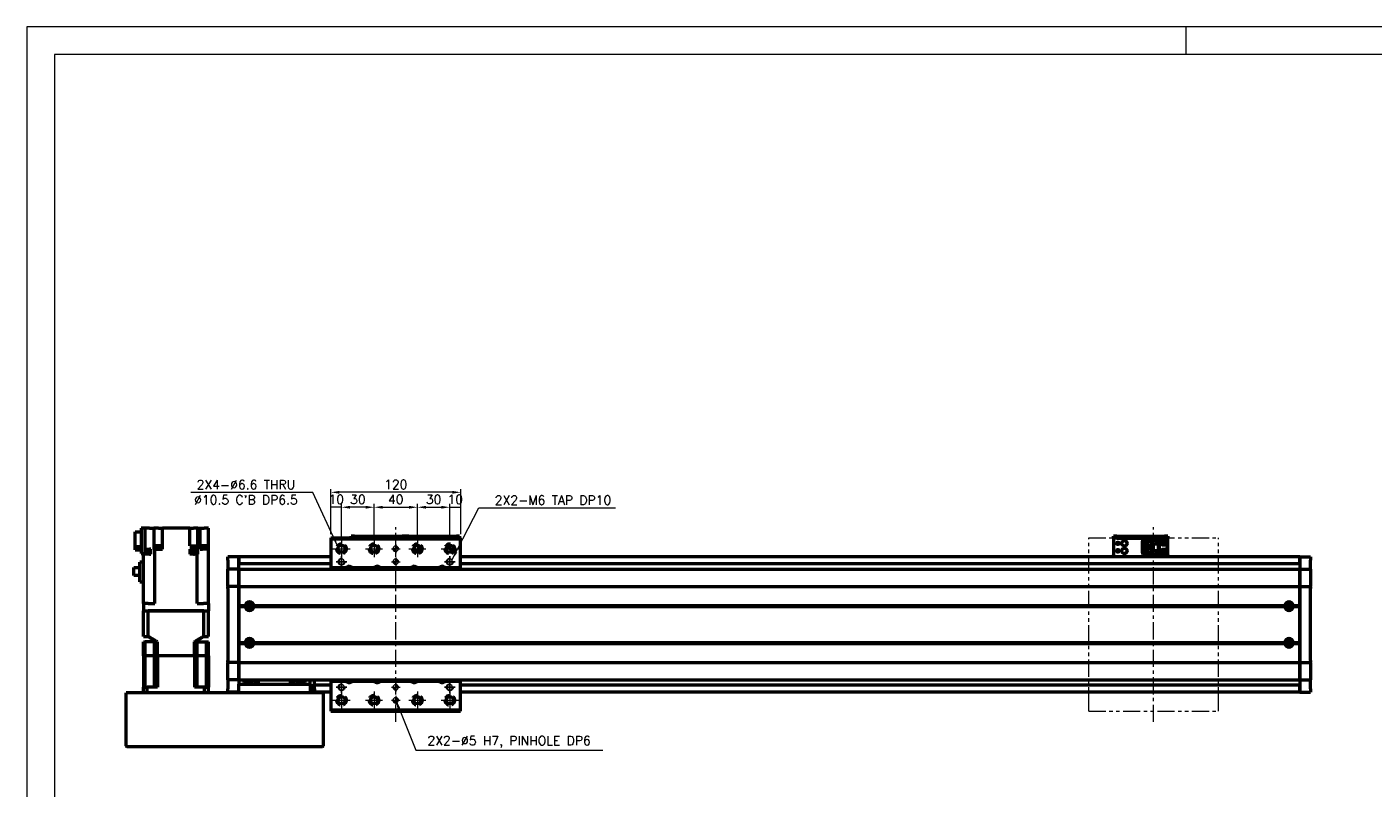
# Model space of a CAD drawing. Header units: millimetres. Extents: x 46891 to 50687, y 6223 to 10043.
# Tile 3 of 4: x 48547 to 49790, y 9339 to 10043. Entities that reach past the tile are written whole.
import ezdxf

# ---------------------------------------------------------------- set-up
doc = ezdxf.new("R2010")
doc.units = ezdxf.units.MM
doc.header["$LTSCALE"] = 0.5
for name, pattern in [('CENTER', [50.8, 31.75, -6.35, 6.35, -6.35]), ('HIDDENX2', [19.05, 12.7, -6.35]), ('PHANTOM', [63.5, 31.75, -6.35, 6.35, -6.35, 6.35, -6.35])]:
    doc.linetypes.add(name, pattern=pattern)
doc.layers.get('0').update_dxf_attribs({"lineweight": 20})
doc.layers.add('1', color=1, linetype='CENTER', lineweight=13)
doc.layers.add('외형선(ISO)', color=7, linetype='Continuous', lineweight=50)
doc.layers.add('2', color=2, linetype='HIDDENX2')
doc.layers.add('DIM', color=4, linetype='Continuous')
doc.styles.add('DSR TEXT', font='romans.shx', dxfattribs={"bigfont": 'whgtxt.shx'})
doc.styles.get("Standard").update_dxf_attribs({"font": 'romans.shx', "bigfont": 'whgtxt.shx'})
doc.dimstyles.new('DSR', dxfattribs={"dimscale": 2, "dimtxt": 3, "dimasz": 3, "dimexe": 0.5, "dimexo": 0.5, "dimgap": 0.5, "dimtad": 1, "dimdsep": 46, "dimtxsty": 'Standard', "dimcen": 2.5, "dimclrd": 4, "dimclre": 4, "dimclrt": 2, "dimadec": 0, "dimazin": 2, "dimtfac": 1, "dimtmove": 0, "dimatfit": 3, "dimfxl": 0, "dimlwd": -1, "dimlwe": -1, "dimarcsym": 0})

# ---------------------------------------------------------------- blocks, each defined once
blk = doc.blocks.new('A$C1C1952E1')
at = {"color": 1}
blk.add_lwpolyline([(0, 0), (420, 0), (420, 297), (0, 297)], close=True, dxfattribs=at)
at = {"color": 3}
blk.add_lwpolyline([(5, 5), (415, 5), (415, 292), (5, 292)], close=True, dxfattribs=at)
blk = doc.blocks.new('tap6')
blk.add_circle((0, 0), 2.5)
at = {"layer": 'DIM', "color": 1}
for p, q in [((-5, 0), (5, 0)), ((0, -5), (0, 5))]:
    blk.add_line(p, q, dxfattribs=at)
blk.add_arc((0, 0), 3, 263.303, 187.8802, dxfattribs=at)
blk = doc.blocks.new('A$C33E56CC6')
h = blk.add_hatch()
h.set_pattern_fill('ANSI31', color=256, style=0)
h.set_pattern_definition([(45, (-7065.45672, -6508.5399), (-0.0883883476, 0.0883883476), [])])
h.paths.add_polyline_path([(4, 6.5, 0.414214), (1.5, 4), (4, 4)])
h.paths.add_polyline_path([(6.5, 4), (4, 4), (4, 1.5, 0.414214)])
blk.add_circle((4, 4), 2.5)
at = {"layer": '1'}
for p, q in [((0, 4), (8, 4)), ((4, 0), (4, 8))]:
    blk.add_line(p, q, dxfattribs=at)
blk = doc.blocks.new('*D70')
at = {"color": 1, "linetype": 'ByBlock'}
for p, q in [((48827.3, 9574), (48827.3, 9601.8)), ((48837.3, 9598.8), (48827.3, 9598.8)), ((48837.3, 9572), (48837.3, 9601.8))]:
    blk.add_line(p, q, dxfattribs=at)
at = {"layer": 'Defpoints', "color": 0}
for p in [(48827.3, 9598.8), (48827.3, 9570.4), (48837.3, 9568.4)]:
    blk.add_point(p, dxfattribs=at)
at = {"color": 3, "insert": (48832.3, 9606), "char_height": 8.4, "attachment_point": 5, "style": 'DSR TEXT'}
blk.add_mtext('10', dxfattribs=at)
blk = doc.blocks.new('*D71')
at = {"color": 1, "linetype": 'ByBlock'}
for p, q in [((48837.3, 9572), (48837.3, 9601.8)), ((48859.5, 9598.8), (48845.1, 9598.8)), ((48867.3, 9572), (48867.3, 9601.8))]:
    blk.add_line(p, q, dxfattribs=at)
at = {"color": 1}
for points in [[(48845.1, 9600.1), (48845.1, 9597.5), (48837.3, 9598.8)], [(48859.5, 9600.1), (48859.5, 9597.5), (48867.3, 9598.8)]]:
    blk.add_solid(points, dxfattribs=at)
at = {"layer": 'Defpoints', "color": 0}
for p in [(48837.3, 9598.8), (48837.3, 9568.4), (48867.3, 9568.4)]:
    blk.add_point(p, dxfattribs=at)
at = {"color": 3, "insert": (48852.3, 9606), "char_height": 8.4, "attachment_point": 5, "style": 'DSR TEXT'}
blk.add_mtext('30', dxfattribs=at)
blk = doc.blocks.new('*D72')
at = {"color": 1, "linetype": 'ByBlock'}
for p, q in [((48867.3, 9572), (48867.3, 9601.8)), ((48875.1, 9598.8), (48899.5, 9598.8)), ((48907.3, 9572), (48907.3, 9601.8))]:
    blk.add_line(p, q, dxfattribs=at)
at = {"color": 1}
for points in [[(48875.1, 9600.1), (48875.1, 9597.5), (48867.3, 9598.8)], [(48899.5, 9600.1), (48899.5, 9597.5), (48907.3, 9598.8)]]:
    blk.add_solid(points, dxfattribs=at)
at = {"layer": 'Defpoints', "color": 0}
for p in [(48907.3, 9598.8), (48867.3, 9568.4), (48907.3, 9568.4)]:
    blk.add_point(p, dxfattribs=at)
at = {"color": 3, "insert": (48887.3, 9606), "char_height": 8.4, "attachment_point": 5, "style": 'DSR TEXT'}
blk.add_mtext('40', dxfattribs=at)
blk = doc.blocks.new('*D73')
at = {"color": 1, "linetype": 'ByBlock'}
for p, q in [((48907.3, 9572), (48907.3, 9601.8)), ((48915.1, 9598.8), (48929.5, 9598.8)), ((48937.3, 9572), (48937.3, 9601.8))]:
    blk.add_line(p, q, dxfattribs=at)
at = {"color": 1}
for points in [[(48915.1, 9600.1), (48915.1, 9597.5), (48907.3, 9598.8)], [(48929.5, 9600.1), (48929.5, 9597.5), (48937.3, 9598.8)]]:
    blk.add_solid(points, dxfattribs=at)
at = {"layer": 'Defpoints', "color": 0}
for p in [(48937.3, 9598.8), (48907.3, 9568.4), (48937.3, 9568.4)]:
    blk.add_point(p, dxfattribs=at)
at = {"color": 3, "insert": (48922.3, 9606), "char_height": 8.4, "attachment_point": 5, "style": 'DSR TEXT'}
blk.add_mtext('30', dxfattribs=at)
blk = doc.blocks.new('*D74')
at = {"color": 1, "linetype": 'ByBlock'}
for p, q in [((48937.3, 9572), (48937.3, 9601.8)), ((48937.3, 9598.8), (48947.3, 9598.8)), ((48947.3, 9574), (48947.3, 9601.8))]:
    blk.add_line(p, q, dxfattribs=at)
at = {"layer": 'Defpoints', "color": 0}
for p in [(48947.3, 9598.8), (48937.3, 9568.4), (48947.3, 9570.4)]:
    blk.add_point(p, dxfattribs=at)
at = {"color": 3, "insert": (48942.3, 9606), "char_height": 8.4, "attachment_point": 5, "style": 'DSR TEXT'}
blk.add_mtext('10', dxfattribs=at)
blk = doc.blocks.new('*D75')
at = {"color": 1, "linetype": 'ByBlock'}
for p, q in [((48827.3, 9574), (48827.3, 9615.6)), ((48939.5, 9612.6), (48835.1, 9612.6)), ((48947.3, 9574), (48947.3, 9615.6))]:
    blk.add_line(p, q, dxfattribs=at)
at = {"color": 1}
for points in [[(48835.1, 9613.9), (48835.1, 9611.3), (48827.3, 9612.6)], [(48939.5, 9613.9), (48939.5, 9611.3), (48947.3, 9612.6)]]:
    blk.add_solid(points, dxfattribs=at)
at = {"layer": 'Defpoints', "color": 0}
for p in [(48827.3, 9612.6), (48827.3, 9570.4), (48947.3, 9570.4)]:
    blk.add_point(p, dxfattribs=at)
at = {"color": 3, "insert": (48887.3, 9619.8), "char_height": 8.4, "attachment_point": 5, "style": 'DSR TEXT'}
blk.add_mtext('120', dxfattribs=at)

msp = doc.modelspace()

# ---------------------------------------------------------------- linework, layer by layer
at = {"color": 1}
msp.add_line((49616.94052, 10042.66196), (49616.94052, 10017.17936), dxfattribs=at)
at = {"color": 6, "linetype": 'PHANTOM'}
for p, q in [((49527.25224, 9570.44883), (49647.25224, 9570.44883)), ((49527.25224, 9410.44883), (49527.25224, 9570.44883)), ((49647.25224, 9410.44883), (49647.25224, 9570.44883)), ((49527.25224, 9410.44883), (49647.25224, 9410.44883))]:
    msp.add_line(p, q, dxfattribs=at)
at = {"layer": '1'}
for p, q in [((48887.25224, 9400.44883), (48887.25224, 9580.44883)), ((49587.25224, 9400.44883), (49587.25224, 9580.44883)), ((48837.25224, 9568.44883), (48837.25224, 9552.44883)), ((48867.25224, 9568.44883), (48867.25224, 9552.44883)), ((48907.25224, 9568.44883), (48907.25224, 9552.44883)), ((48829.25224, 9560.44883), (48845.25224, 9560.44883)), ((48859.25224, 9560.44883), (48875.25224, 9560.44883)), ((48899.25224, 9560.44883), (48915.25224, 9560.44883)), ((48929.25224, 9560.44883), (48945.25224, 9560.44883)), ((48837.25224, 9428.44883), (48837.25224, 9412.44883)), ((48867.25224, 9428.44883), (48867.25224, 9412.44883)), ((48907.25224, 9428.44883), (48907.25224, 9412.44883)), ((48937.25224, 9428.44883), (48937.25224, 9412.44883)), ((48829.25224, 9420.44883), (48845.25224, 9420.44883)), ((48859.25224, 9420.44883), (48875.25224, 9420.44883)), ((48899.25224, 9420.44883), (48915.25224, 9420.44883)), ((48929.25224, 9420.44883), (48945.25224, 9420.44883))]:
    msp.add_line(p, q, dxfattribs=at)
at = {"layer": '2'}
for centre in [(48837.25224, 9560.44883), (48867.25224, 9560.44883), (48907.25224, 9560.44883), (48937.25224, 9560.44883), (48837.25224, 9420.44883), (48867.25224, 9420.44883), (48907.25224, 9420.44883), (48937.25224, 9420.44883)]:
    msp.add_circle(centre, 5.25, dxfattribs=at)
at = {"layer": '외형선(ISO)'}
for p, q in [((48646.75224, 9562.32113), (48646.75224, 9576.14877)), ((48646.75224, 9576.14877), (48652.25224, 9576.14877)), ((48655.75224, 9579.54882), (48652.25224, 9579.54882)), ((48652.25224, 9579.54882), (48652.25224, 9556.04882)), ((48659.81222, 9579.54882), (48655.75224, 9579.54882)), ((48655.75224, 9556.04882), (48655.75224, 9579.54882)), ((48659.81222, 9579.54882), (48663.74417, 9579.54882)), ((48668.25224, 9579.54882), (48663.74417, 9579.54882)), ((48663.74417, 9579.54882), (48663.74417, 9560.04882)), ((48668.25224, 9579.54882), (48671.75224, 9579.54882)), ((48697.05224, 9579.54882), (48671.75224, 9579.54882)), ((48671.75224, 9560.04882), (48671.75224, 9579.54882)), ((48697.05224, 9579.54882), (48700.55224, 9579.54882)), ((48697.05224, 9563.04882), (48697.05224, 9579.54882)), ((48704.53087, 9579.54882), (48700.55224, 9579.54882)), ((48704.53087, 9579.54882), (48706.75224, 9579.54882)), ((48704.53087, 9563.04882), (48704.53087, 9579.54882)), ((48706.75224, 9579.54882), (48710.25224, 9579.54882)), ((48706.75224, 9560.04882), (48706.75224, 9579.54882)), ((48714.25224, 9579.54882), (48710.25224, 9579.54882)), ((48714.25224, 9560.04882), (48714.25224, 9579.54882)), ((48652.25224, 9562.32113), (48646.75224, 9562.32113)), ((48646.75224, 9559.34888), (48646.75224, 9562.32113)), ((48670.95628, 9560.54882), (48664.95628, 9560.54882)), ((48664.95628, 9560.04882), (48664.95628, 9560.54882)), ((48670.90628, 9561.24882), (48665.00628, 9561.24882)), ((48665.00628, 9560.54882), (48665.00628, 9561.24882)), ((48670.75628, 9563.24882), (48665.15628, 9563.24882)), ((48665.15628, 9561.24882), (48665.15628, 9563.24882)), ((48670.75628, 9561.24882), (48670.75628, 9563.24882)), ((48670.90628, 9560.54882), (48670.90628, 9561.24882)), ((48670.95628, 9560.04882), (48670.95628, 9560.54882)), ((48697.05224, 9563.04882), (48703.81161, 9563.04882)), ((48703.81161, 9563.04882), (48703.81161, 9560.04882)), ((48704.21092, 9563.04882), (48703.81161, 9563.04882)), ((48704.21092, 9563.04882), (48704.53087, 9563.04882)), ((48713.74095, 9560.54882), (48707.74095, 9560.54882)), ((48707.74095, 9560.04882), (48707.74095, 9560.54882)), ((48713.69095, 9561.24882), (48707.79095, 9561.24882)), ((48707.79095, 9560.54882), (48707.79095, 9561.24882)), ((48713.54095, 9563.24882), (48707.94095, 9563.24882)), ((48707.94095, 9561.24882), (48707.94095, 9563.24882)), ((48713.54095, 9561.24882), (48713.54095, 9563.24882)), ((48713.69095, 9560.54882), (48713.69095, 9561.24882)), ((48713.74095, 9560.04882), (48713.74095, 9560.54882)), ((48827.25224, 9570.44883), (48827.25224, 9569.44883)), ((48827.25224, 9570.44883), (48947.25224, 9570.44883)), ((48827.25224, 9569.44883), (48827.25224, 9542.94883)), ((48947.25224, 9569.44883), (48827.25224, 9569.44883)), ((48846.25224, 9571.9488), (48846.25224, 9571.94879)), ((48846.25224, 9571.9488), (48896.25224, 9571.9488)), ((48846.25224, 9570.44883), (48846.25224, 9571.94879)), ((48849.25224, 9571.94878), (48893.25224, 9571.94878)), ((48896.25224, 9571.9488), (48896.25224, 9571.94879)), ((48896.25224, 9571.9488), (48946.25224, 9571.9488)), ((48896.25224, 9571.94879), (48896.25224, 9570.44883)), ((48896.25224, 9570.44883), (48896.25224, 9571.94879)), ((48899.25224, 9571.94878), (48943.25224, 9571.94878)), ((48904.25224, 9559.07405), (48904.25224, 9561.8236)), ((48904.75224, 9562.60289), (48904.75224, 9558.94881)), ((48905.05224, 9558.94881), (48905.05224, 9562.9085)), ((48909.45224, 9562.9085), (48909.45224, 9558.94881)), ((48909.75224, 9558.94881), (48909.75224, 9562.60289)), ((48910.25224, 9559.07405), (48910.25224, 9561.8236)), ((48946.25224, 9571.94879), (48946.25224, 9570.44883)), ((48947.25224, 9569.44883), (48947.25224, 9570.44883)), ((48947.25224, 9569.44883), (48947.25224, 9570.44883)), ((48947.25224, 9542.94883), (48947.25224, 9569.44883)), ((49550.25224, 9571.9488), (49550.25224, 9571.94879)), ((49550.25224, 9571.9488), (49600.25224, 9571.9488)), ((49550.25224, 9570.34879), (49550.25224, 9571.94879)), ((49550.25224, 9570.34879), (49550.25224, 9569.84881)), ((49550.25224, 9569.84881), (49550.25224, 9554.94881)), ((49553.25224, 9571.94878), (49597.25224, 9571.94878)), ((49553.25224, 9570.34878), (49597.25224, 9570.34878)), ((49577.05224, 9568.64882), (49592.25224, 9568.64882)), ((49577.05224, 9568.64881), (49577.05224, 9567.84881)), ((49577.05224, 9568.64881), (49586.25224, 9568.64881)), ((49577.05224, 9567.84881), (49585.35224, 9567.84881)), ((49577.05224, 9567.84881), (49577.05224, 9567.34881)), ((49577.05224, 9564.74881), (49577.05224, 9567.34881)), ((49577.05224, 9567.34881), (49584.85224, 9567.34881)), ((49577.05224, 9559.14881), (49577.05224, 9564.74881)), ((49577.05224, 9564.74881), (49583.25224, 9564.74881)), ((49578.35224, 9564.74881), (49578.35224, 9559.14881)), ((49578.85224, 9564.74881), (49578.85224, 9564.39881)), ((49578.85224, 9559.49881), (49578.85224, 9564.39881)), ((49578.85224, 9564.39881), (49583.25224, 9564.39881)), ((49579.81224, 9561.14881), (49579.81224, 9562.74881)), ((49579.81224, 9562.74881), (49581.65224, 9562.74881)), ((49581.65224, 9561.14881), (49579.81224, 9561.14881)), ((49581.65224, 9562.74881), (49581.65224, 9561.14881)), ((49583.25224, 9564.74881), (49583.25224, 9559.14881)), ((49585.35224, 9567.84881), (49584.85224, 9567.34881)), ((49584.85224, 9567.34881), (49584.85224, 9556.54881)), ((49585.35224, 9567.84881), (49585.35224, 9556.04881)), ((49586.25224, 9564.94879), (49586.25224, 9568.64879)), ((49586.25224, 9568.64879), (49592.25224, 9568.64879)), ((49586.25224, 9564.94879), (49586.25224, 9558.94881)), ((49586.25224, 9564.94879), (49592.25224, 9564.94879)), ((49586.75224, 9564.94879), (49586.75224, 9558.94881)), ((49587.05224, 9558.94881), (49587.05224, 9564.94879)), ((49588.65224, 9566.34879), (49589.25224, 9567.54879)), ((49588.85224, 9566.34879), (49588.65224, 9566.34879)), ((49588.85224, 9565.94879), (49588.85224, 9566.34879)), ((49589.65224, 9565.94879), (49588.85224, 9565.94879)), ((49589.25224, 9567.54879), (49589.85224, 9566.34879)), ((49589.65224, 9566.34879), (49589.65224, 9565.94879)), ((49589.85224, 9566.34879), (49589.65224, 9566.34879)), ((49591.45224, 9564.94879), (49591.45224, 9558.94881)), ((49591.75224, 9558.94881), (49591.75224, 9564.94879)), ((49597.75224, 9568.64882), (49592.25224, 9568.64882)), ((49592.25224, 9568.64879), (49592.25224, 9568.64882)), ((49592.25224, 9564.94879), (49592.25224, 9568.64879)), ((49592.25224, 9564.94879), (49592.25224, 9558.94881)), ((49599.75224, 9557.24882), (49599.75224, 9566.64882)), ((49600.25224, 9571.94879), (49600.25224, 9570.34879)), ((49600.25224, 9569.84881), (49600.25224, 9570.34879)), ((49600.25224, 9554.94881), (49600.25224, 9569.84881)), ((48646.75224, 9559.34888), (48652.25224, 9559.34888)), ((48650.85224, 9529.84882), (48650.85224, 9548.19882)), ((48654.25224, 9548.19882), (48650.85224, 9548.19882)), ((48652.25224, 9556.04882), (48655.75224, 9556.04882)), ((48654.21733, 9555.54882), (48654.21733, 9556.04882)), ((48654.21733, 9555.54882), (48654.25224, 9555.54882)), ((48659.81222, 9555.54882), (48654.25224, 9555.54882)), ((48654.25224, 9509.94882), (48654.25224, 9555.54882)), ((48655.75224, 9560.04882), (48659.81222, 9560.04882)), ((48659.96733, 9558.24882), (48655.75224, 9558.24882)), ((48660.11733, 9556.24882), (48655.75224, 9556.24882)), ((48661.24759, 9560.04882), (48659.81222, 9560.04882)), ((48659.81222, 9555.54882), (48661.24759, 9555.54882)), ((48659.96733, 9556.24882), (48659.96733, 9558.24882)), ((48660.11733, 9555.54882), (48660.11733, 9556.24882)), ((48661.24759, 9555.54882), (48661.24759, 9560.04882)), ((48663.74417, 9560.04882), (48664.29357, 9560.04882)), ((48664.69288, 9560.04882), (48664.29357, 9560.04882)), ((48664.69288, 9509.94882), (48664.69288, 9560.04882)), ((48664.69288, 9560.04882), (48671.75224, 9560.04882)), ((48703.81161, 9560.04882), (48697.05224, 9560.04882)), ((48697.05224, 9560.04882), (48697.05224, 9555.54882)), ((48700.46246, 9555.54882), (48697.05224, 9555.54882)), ((48703.865, 9556.24882), (48697.965, 9556.24882)), ((48697.965, 9555.54882), (48697.965, 9556.24882)), ((48703.715, 9558.24882), (48698.115, 9558.24882)), ((48698.115, 9556.24882), (48698.115, 9558.24882)), ((48700.46246, 9555.54882), (48701.36753, 9555.54882)), ((48703.81161, 9555.54882), (48701.36753, 9555.54882)), ((48703.715, 9556.24882), (48703.715, 9558.24882)), ((48703.81161, 9560.04882), (48704.21092, 9560.04882)), ((48704.21092, 9555.54882), (48703.81161, 9555.54882)), ((48703.81161, 9509.94882), (48703.81161, 9555.54882)), ((48703.865, 9555.54882), (48703.865, 9556.24882)), ((48704.53087, 9560.04882), (48704.21092, 9560.04882)), ((48704.21092, 9555.54882), (48704.53087, 9555.54882)), ((48704.53087, 9555.54882), (48704.53087, 9560.04882)), ((48706.75224, 9560.04882), (48708.69227, 9560.04882)), ((48714.25224, 9560.04882), (48708.69227, 9560.04882)), ((48714.25224, 9509.94882), (48714.25224, 9560.04882)), ((48714.28716, 9556.24882), (48714.25224, 9556.24882)), ((48714.25224, 9555.54882), (48714.28716, 9555.54882)), ((48714.28716, 9555.54882), (48714.28716, 9556.24882)), ((48732.25224, 9549.94882), (48732.25224, 9552.94882)), ((48742.25224, 9552.94882), (48732.25224, 9552.94882)), ((48732.25224, 9549.94882), (48732.25224, 9548.08866)), ((48732.25224, 9548.08866), (48732.25224, 9547.1807)), ((48742.25224, 9549.94882), (48742.25224, 9552.94882)), ((48827.25224, 9552.94882), (48742.25224, 9552.94882)), ((48742.25224, 9552.94882), (48742.25224, 9549.94882)), ((48742.25224, 9549.94882), (48742.25224, 9548.08866)), ((48742.25224, 9548.08866), (48742.25224, 9549.94882)), ((48742.25224, 9547.1807), (48742.25224, 9548.08866)), ((48904.75224, 9558.94881), (48904.31286, 9558.94881)), ((48910.19162, 9558.94879), (48904.31287, 9558.94879)), ((48904.75224, 9558.94881), (48905.05224, 9558.94881)), ((48909.45224, 9558.94881), (48905.05224, 9558.94881)), ((48906.65224, 9557.54879), (48906.85224, 9557.54879)), ((48906.83926, 9557.17477), (48906.65224, 9557.54879)), ((48906.85224, 9557.94879), (48907.65224, 9557.94879)), ((48906.85224, 9557.54879), (48906.85224, 9557.94879)), ((48907.65224, 9557.94879), (48907.65224, 9557.54879)), ((48907.65224, 9557.54879), (48907.85224, 9557.54879)), ((48907.85224, 9557.54879), (48907.66523, 9557.17477)), ((48909.45224, 9558.94881), (48909.75224, 9558.94881)), ((48910.19162, 9558.94881), (48909.75224, 9558.94881)), ((49722.25224, 9552.94882), (48947.25224, 9552.94882)), ((49550.25224, 9552.94883), (49550.25224, 9554.94881)), ((49577.05224, 9556.54881), (49577.05224, 9559.14881)), ((49583.25224, 9559.14881), (49577.05224, 9559.14881)), ((49577.05224, 9556.54881), (49577.05224, 9556.04881)), ((49584.85224, 9556.54881), (49577.05224, 9556.54881)), ((49577.05224, 9556.04881), (49577.05224, 9555.24881)), ((49585.35224, 9556.04881), (49577.05224, 9556.04881)), ((49577.05224, 9555.24881), (49586.25224, 9555.24881)), ((49578.85224, 9559.49881), (49578.85224, 9559.14881)), ((49583.25224, 9559.49881), (49578.85224, 9559.49881)), ((49585.35224, 9556.04881), (49584.85224, 9556.54881)), ((49586.75224, 9558.94881), (49586.25224, 9558.94881)), ((49586.25224, 9555.24879), (49586.25224, 9558.94879)), ((49586.25224, 9558.94879), (49592.25224, 9558.94879)), ((49586.25224, 9555.24879), (49592.25224, 9555.24879)), ((49586.75224, 9558.94881), (49587.05224, 9558.94881)), ((49587.05224, 9558.94881), (49591.45224, 9558.94881)), ((49588.65224, 9556.74879), (49589.25224, 9557.94879)), ((49588.85224, 9556.74879), (49588.65224, 9556.74879)), ((49588.85224, 9556.34879), (49588.85224, 9556.74879)), ((49589.65224, 9556.34879), (49588.85224, 9556.34879)), ((49589.25224, 9557.94879), (49589.85224, 9556.74879)), ((49589.65224, 9556.74879), (49589.65224, 9556.34879)), ((49589.85224, 9556.74879), (49589.65224, 9556.74879)), ((49591.45224, 9558.94881), (49591.75224, 9558.94881)), ((49592.25224, 9558.94881), (49591.75224, 9558.94881)), ((49592.25224, 9555.24879), (49592.25224, 9558.94879)), ((49597.75224, 9555.24882), (49592.25224, 9555.24882)), ((49600.25224, 9554.94881), (49600.25224, 9552.94883)), ((49722.25224, 9552.94882), (49722.25224, 9549.94882)), ((49722.25224, 9549.94882), (49722.25224, 9552.94882)), ((49722.25224, 9552.94882), (49732.25224, 9552.94882)), ((49722.25224, 9548.08866), (49722.25224, 9549.94882)), ((49722.25224, 9549.94882), (49722.25224, 9548.08866)), ((49722.25224, 9548.08866), (49722.25224, 9547.1807)), ((49732.25224, 9552.94882), (49732.25224, 9549.94882)), ((49732.25224, 9548.08866), (49732.25224, 9549.94882)), ((49732.25224, 9547.1807), (49732.25224, 9548.08866)), ((48645.45224, 9535.62382), (48645.45224, 9543.07382)), ((48645.45224, 9543.07382), (48650.85224, 9543.07382)), ((48650.85224, 9535.62382), (48645.45224, 9535.62382)), ((48732.25224, 9547.1807), (48732.25224, 9541.90903)), ((48732.25224, 9541.90903), (48732.25224, 9541.44882)), ((48732.25224, 9538.74032), (48732.25224, 9541.44882)), ((48742.25224, 9541.44882), (48732.25224, 9541.44882)), ((48732.25224, 9526.14033), (48732.25224, 9538.74032)), ((48742.25224, 9541.90903), (48742.25224, 9547.1807)), ((48827.25224, 9546.44882), (48742.25224, 9546.44882)), ((48742.25224, 9541.44882), (48742.25224, 9541.90903)), ((48742.25224, 9541.44882), (48742.25224, 9538.74032)), ((48742.25224, 9538.74032), (48742.25224, 9541.44882)), ((48742.25224, 9541.44882), (49722.25224, 9541.44882)), ((48742.25224, 9538.74032), (48742.25224, 9526.14033)), ((48742.25224, 9526.14033), (48742.25224, 9538.74032)), ((48841.45716, 9542.94883), (48827.25224, 9542.94883)), ((48827.25224, 9542.94883), (48827.25224, 9541.44882)), ((48867.45716, 9542.94883), (48847.04733, 9542.94883)), ((48901.45716, 9542.94883), (48873.04733, 9542.94883)), ((48927.45716, 9542.94883), (48907.04733, 9542.94883)), ((48947.25224, 9542.94883), (48933.04733, 9542.94883)), ((49722.25224, 9546.44882), (48947.25224, 9546.44882)), ((48947.25224, 9541.44882), (48947.25224, 9542.94883)), ((49722.25224, 9547.1807), (49722.25224, 9541.90903)), ((49722.25224, 9541.90903), (49722.25224, 9541.44882)), ((49722.25224, 9538.74032), (49722.25224, 9541.44882)), ((49722.25224, 9541.44882), (49732.25224, 9541.44882)), ((49722.25224, 9541.44882), (49722.25224, 9538.74032)), ((49722.25224, 9526.14033), (49722.25224, 9538.74032)), ((49722.25224, 9538.74032), (49722.25224, 9526.14033)), ((49732.25224, 9541.90903), (49732.25224, 9547.1807)), ((49732.25224, 9541.44882), (49732.25224, 9541.90903)), ((49732.25224, 9541.44882), (49732.25224, 9538.74032)), ((49732.25224, 9538.74032), (49732.25224, 9526.14033)), ((48650.85224, 9529.84882), (48654.25224, 9529.84882)), ((48732.25224, 9526.14033), (48732.25224, 9525.67623)), ((48732.25224, 9523.67623), (48732.25224, 9525.67623)), ((48742.25224, 9525.67623), (48732.25224, 9525.67623)), ((48732.25224, 9523.67623), (48732.25224, 9457.22142)), ((48742.25224, 9525.67623), (48742.25224, 9526.14033)), ((48742.25224, 9526.14033), (48742.25224, 9525.67623)), ((48742.25224, 9525.67623), (48742.25224, 9523.67623)), ((48742.25224, 9523.67623), (48742.25224, 9525.67623)), ((48742.25224, 9525.67623), (49722.25224, 9525.67623)), ((48742.25224, 9457.22142), (48742.25224, 9523.67623)), ((48742.25224, 9523.67623), (48742.25224, 9507.94882)), ((49722.25224, 9526.14033), (49722.25224, 9525.67623)), ((49722.25224, 9525.67623), (49722.25224, 9526.14033)), ((49722.25224, 9523.67623), (49722.25224, 9525.67623)), ((49722.25224, 9525.67623), (49732.25224, 9525.67623)), ((49722.25224, 9525.67623), (49722.25224, 9523.67623)), ((49722.25224, 9523.67623), (49722.25224, 9457.22142)), ((49722.25224, 9507.94882), (49722.25224, 9523.67623)), ((49732.25224, 9525.67623), (49732.25224, 9526.14033)), ((49732.25224, 9525.67623), (49732.25224, 9523.67623)), ((49732.25224, 9457.22142), (49732.25224, 9523.67623)), ((48658.75224, 9509.94882), (48654.25224, 9509.94882)), ((48654.25224, 9509.94882), (48654.25224, 9502.94882)), ((48654.25224, 9479.44882), (48654.25224, 9502.94882)), ((48654.25224, 9502.94882), (48654.25672, 9502.94882)), ((48654.25672, 9502.94882), (48658.55169, 9502.94882)), ((48658.55169, 9502.94882), (48658.55691, 9502.94882)), ((48658.55691, 9479.44882), (48658.55691, 9502.94882)), ((48709.94757, 9502.94882), (48658.55691, 9502.94882)), ((48658.75224, 9509.94882), (48664.69288, 9509.94882)), ((48658.75224, 9502.94882), (48709.75224, 9502.94882)), ((48703.81161, 9509.94882), (48709.75224, 9509.94882)), ((48714.25224, 9509.94882), (48709.75224, 9509.94882)), ((48709.94757, 9479.44882), (48709.94757, 9502.94882)), ((48709.94757, 9502.94882), (48709.95279, 9502.94882)), ((48709.95279, 9502.94882), (48714.24777, 9502.94882)), ((48714.24777, 9502.94882), (48714.25224, 9502.94882)), ((48714.25224, 9509.94882), (48714.25224, 9502.94882)), ((48714.25224, 9479.44882), (48714.25224, 9502.94882)), ((48742.25224, 9507.94882), (48748.28362, 9507.94882)), ((48742.25224, 9507.44882), (48748.75224, 9507.44882)), ((48742.25224, 9506.94882), (48748.28362, 9506.94882)), ((48742.25224, 9506.94882), (48742.25224, 9473.94882)), ((48753.52803, 9508.44882), (48750.97645, 9508.44882)), ((48755.75224, 9507.44882), (49708.75224, 9507.44882)), ((48756.22087, 9507.94882), (49708.28362, 9507.94882)), ((48756.22087, 9506.94882), (49708.28362, 9506.94882)), ((49711.69259, 9508.44882), (49710.97645, 9508.44882)), ((49711.69259, 9505.9275), (49711.69259, 9508.97015)), ((49715.75224, 9507.44882), (49722.25224, 9507.44882)), ((49716.22087, 9507.94882), (49722.25224, 9507.94882)), ((49716.22087, 9506.94882), (49722.25224, 9506.94882)), ((49722.25224, 9473.94882), (49722.25224, 9506.94882)), ((48654.25224, 9479.44882), (48658.55691, 9479.44882)), ((48654.25224, 9474.44882), (48655.96466, 9474.44882)), ((48654.25224, 9461.44882), (48654.25224, 9474.44882)), ((48664.50224, 9474.44882), (48655.96466, 9474.44882)), ((48655.96466, 9461.44882), (48655.96466, 9474.44882)), ((48664.50224, 9474.44882), (48667.21552, 9474.44882)), ((48664.50224, 9461.44882), (48664.50224, 9474.44882)), ((48667.21552, 9461.44882), (48667.21552, 9474.44882)), ((48701.28897, 9474.44882), (48704.00224, 9474.44882)), ((48701.28897, 9461.44882), (48701.28897, 9474.44882)), ((48704.00224, 9474.44882), (48712.53983, 9474.44882)), ((48704.00224, 9461.44882), (48704.00224, 9474.44882)), ((48709.94757, 9479.44882), (48714.25224, 9479.44882)), ((48712.53983, 9474.44882), (48714.25224, 9474.44882)), ((48712.53983, 9461.44882), (48712.53983, 9474.44882)), ((48714.25224, 9461.44882), (48714.25224, 9474.44882)), ((48742.25224, 9473.94882), (48748.28362, 9473.94882)), ((48756.22087, 9473.94882), (49708.28362, 9473.94882)), ((49711.69259, 9471.9275), (49711.69259, 9474.97015)), ((49716.22087, 9473.94882), (49722.25224, 9473.94882)), ((48655.96466, 9461.44882), (48654.25224, 9461.44882)), ((48654.25224, 9461.44882), (48654.25224, 9432.44882)), ((48654.25224, 9461.44882), (48655.96466, 9461.44882)), ((48659.50224, 9461.44882), (48655.96466, 9461.44882)), ((48655.96466, 9432.44882), (48655.96466, 9461.44882)), ((48659.50224, 9461.44882), (48655.96466, 9461.44882)), ((48664.50224, 9461.44882), (48659.50224, 9461.44882)), ((48664.50224, 9461.44882), (48659.50224, 9461.44882)), ((48667.21552, 9461.44882), (48664.50224, 9461.44882)), ((48664.50224, 9432.44882), (48664.50224, 9461.44882)), ((48664.50224, 9461.44882), (48667.21552, 9461.44882)), ((48701.28897, 9461.44882), (48667.21552, 9461.44882)), ((48667.21552, 9461.44882), (48667.21552, 9432.44882)), ((48701.28897, 9461.44882), (48667.21552, 9461.44882)), ((48704.00224, 9461.44882), (48701.28897, 9461.44882)), ((48701.28897, 9461.44882), (48701.28897, 9432.44882)), ((48701.28897, 9461.44882), (48704.00224, 9461.44882)), ((48709.00224, 9461.44882), (48704.00224, 9461.44882)), ((48704.00224, 9432.44882), (48704.00224, 9461.44882)), ((48709.00224, 9461.44882), (48704.00224, 9461.44882)), ((48712.53983, 9461.44882), (48709.00224, 9461.44882)), ((48712.53983, 9461.44882), (48709.00224, 9461.44882)), ((48714.25224, 9461.44882), (48712.53983, 9461.44882)), ((48712.53983, 9432.44882), (48712.53983, 9461.44882)), ((48712.53983, 9461.44882), (48714.25224, 9461.44882)), ((48714.25224, 9461.44882), (48714.25224, 9432.44882)), ((48742.25224, 9473.44882), (48748.75224, 9473.44882)), ((48742.25224, 9472.94882), (48748.28362, 9472.94882)), ((48742.25224, 9472.94882), (48742.25224, 9457.22142)), ((48753.52803, 9472.44882), (48750.97645, 9472.44882)), ((48755.75224, 9473.44882), (49708.75224, 9473.44882)), ((48756.22087, 9472.94882), (49708.28362, 9472.94882)), ((49711.69259, 9472.44882), (49710.97645, 9472.44882)), ((49715.75224, 9473.44882), (49722.25224, 9473.44882)), ((49716.22087, 9472.94882), (49722.25224, 9472.94882)), ((49722.25224, 9457.22142), (49722.25224, 9472.94882)), ((48732.25224, 9455.22142), (48732.25224, 9457.22142)), ((48732.25224, 9455.22142), (48732.25224, 9454.75732)), ((48742.25224, 9455.22142), (48732.25224, 9455.22142)), ((48732.25224, 9442.15733), (48732.25224, 9454.75732)), ((48742.25224, 9457.22142), (48742.25224, 9455.22142)), ((48742.25224, 9455.22142), (48742.25224, 9457.22142)), ((48742.25224, 9454.75732), (48742.25224, 9455.22142)), ((48742.25224, 9455.22142), (48742.25224, 9454.75732)), ((48742.25224, 9455.22142), (49722.25224, 9455.22142)), ((48742.25224, 9454.75732), (48742.25224, 9442.15733)), ((48742.25224, 9442.15733), (48742.25224, 9454.75732)), ((49722.25224, 9455.22142), (49722.25224, 9457.22142)), ((49722.25224, 9457.22142), (49722.25224, 9455.22142)), ((49722.25224, 9455.22142), (49722.25224, 9454.75732)), ((49722.25224, 9455.22142), (49732.25224, 9455.22142)), ((49722.25224, 9454.75732), (49722.25224, 9455.22142)), ((49722.25224, 9442.15733), (49722.25224, 9454.75732)), ((49722.25224, 9454.75732), (49722.25224, 9442.15733)), ((49732.25224, 9457.22142), (49732.25224, 9455.22142)), ((49732.25224, 9454.75732), (49732.25224, 9455.22142)), ((49732.25224, 9454.75732), (49732.25224, 9442.15733)), ((48732.25224, 9439.44882), (48732.25224, 9442.15733)), ((48732.25224, 9439.44882), (48732.25224, 9438.98862)), ((48742.25224, 9439.44882), (48732.25224, 9439.44882)), ((48732.25224, 9438.98862), (48732.25224, 9433.71695)), ((48742.25224, 9442.15733), (48742.25224, 9439.44882)), ((48742.25224, 9439.44882), (48742.25224, 9442.15733)), ((48742.25224, 9439.44882), (48742.25224, 9435.44882)), ((48742.25224, 9439.44882), (49722.25224, 9439.44882)), ((48760.68201, 9437.44882), (48757.82248, 9437.44882)), ((48757.82248, 9437.44882), (48757.82248, 9435.44882)), ((48760.68201, 9435.44882), (48760.68201, 9437.44882)), ((48792.68201, 9437.44882), (48789.82248, 9437.44882)), ((48789.82248, 9437.44882), (48789.82248, 9435.44882)), ((48792.68201, 9435.44882), (48792.68201, 9437.44882)), ((48808.25224, 9435.44882), (48808.25224, 9439.44882)), ((48812.25224, 9438.44882), (48812.25224, 9439.44882)), ((48812.25224, 9434.44882), (48812.25224, 9438.44882)), ((48827.25224, 9439.44882), (48827.25224, 9437.94883)), ((48827.25224, 9437.94883), (48841.45716, 9437.94883)), ((48827.25224, 9437.94883), (48827.25224, 9411.44883)), ((48847.04733, 9437.94883), (48867.45716, 9437.94883)), ((48873.04733, 9437.94883), (48901.45716, 9437.94883)), ((48907.04733, 9437.94883), (48927.45716, 9437.94883)), ((48933.04733, 9437.94883), (48947.25224, 9437.94883)), ((48947.25224, 9437.94883), (48947.25224, 9439.44882)), ((48947.25224, 9411.44883), (48947.25224, 9437.94883)), ((49722.25224, 9439.44882), (49722.25224, 9442.15733)), ((49722.25224, 9442.15733), (49722.25224, 9439.44882)), ((49722.25224, 9439.44882), (49722.25224, 9438.98862)), ((49722.25224, 9439.44882), (49732.25224, 9439.44882)), ((49722.25224, 9438.98862), (49722.25224, 9433.71695)), ((49732.25224, 9442.15733), (49732.25224, 9439.44882)), ((49732.25224, 9438.98862), (49732.25224, 9439.44882)), ((49732.25224, 9433.71695), (49732.25224, 9438.98862)), ((48639.25224, 9427.44882), (48638.25224, 9427.44882)), ((48638.25224, 9378.44882), (48638.25224, 9427.44882)), ((48819.25224, 9427.44882), (48639.25224, 9427.44882)), ((48654.25224, 9432.44882), (48657.79473, 9432.44882)), ((48654.25224, 9427.44882), (48654.25224, 9432.44882)), ((48667.21552, 9432.44882), (48657.79473, 9432.44882)), ((48657.79473, 9427.44882), (48657.79473, 9432.44882)), ((48710.70976, 9432.44882), (48701.28897, 9432.44882)), ((48710.70976, 9432.44882), (48714.25224, 9432.44882)), ((48710.70976, 9427.44882), (48710.70976, 9432.44882)), ((48714.25224, 9427.44882), (48714.25224, 9432.44882)), ((48732.25224, 9433.71695), (48732.25224, 9432.80899)), ((48732.25224, 9432.80899), (48732.25224, 9430.94882)), ((48732.25224, 9427.94882), (48732.25224, 9430.94882)), ((48742.25224, 9427.94882), (48732.25224, 9427.94882)), ((48742.25224, 9435.44882), (48808.25224, 9435.44882)), ((48742.25224, 9427.44882), (48742.25224, 9435.44882)), ((48808.25224, 9435.44882), (48808.25224, 9427.44882)), ((48808.25224, 9433.94463), (48812.25224, 9433.94463)), ((48812.25224, 9432.64882), (48808.25224, 9432.64882)), ((48812.25224, 9430.34882), (48808.25224, 9430.34882)), ((48812.25224, 9427.94882), (48808.25224, 9427.94882)), ((48812.25224, 9434.44882), (48812.25224, 9433.44882)), ((48827.25224, 9434.44882), (48812.25224, 9434.44882)), ((48812.25224, 9430.94882), (48812.25224, 9433.44882)), ((48812.25224, 9430.94882), (48812.25224, 9427.94882)), ((48827.25224, 9427.94882), (48812.25224, 9427.94882)), ((48820.25224, 9427.44882), (48819.25224, 9427.44882)), ((48820.25224, 9427.44882), (48820.25224, 9378.44882)), ((49722.25224, 9434.44882), (48947.25224, 9434.44882)), ((49722.25224, 9427.94882), (48947.25224, 9427.94882)), ((49722.25224, 9433.71695), (49722.25224, 9432.80899)), ((49722.25224, 9430.94882), (49722.25224, 9432.80899)), ((49722.25224, 9432.80899), (49722.25224, 9430.94882)), ((49722.25224, 9430.94882), (49722.25224, 9427.94882)), ((49722.25224, 9427.94882), (49722.25224, 9430.94882)), ((49722.25224, 9427.94882), (49732.25224, 9427.94882)), ((49732.25224, 9432.80899), (49732.25224, 9433.71695)), ((49732.25224, 9430.94882), (49732.25224, 9432.80899)), ((49732.25224, 9430.94882), (49732.25224, 9427.94882)), ((48827.25224, 9411.44883), (48827.25224, 9410.44883)), ((48827.25224, 9411.44883), (48947.25224, 9411.44883)), ((48947.25224, 9410.44883), (48947.25224, 9411.44883)), ((48827.25224, 9410.44883), (48947.25224, 9410.44883)), ((48819.25224, 9377.44882), (48639.25224, 9377.44882))]:
    msp.add_line(p, q, dxfattribs=at)
for centre, radius in [((48837.25224, 9560.44883), 3.3), ((48867.25224, 9560.44883), 3.3), ((48907.25224, 9560.44883), 3.3), ((48937.25224, 9560.44883), 3.3), ((49554.25224, 9565.44882), 1.2295), ((49560.25224, 9565.44882), 2.5), ((49560.25224, 9558.44882), 2.5), ((49596.25224, 9565.44882), 1.75), ((49596.25224, 9565.44882), 1.2295), ((49554.25224, 9558.44882), 1.2295), ((49596.25224, 9558.44882), 1.75), ((49596.25224, 9558.44882), 1.2295), ((48752.25224, 9507.44882), 2.25), ((48752.25224, 9507.44882), 1.621), ((49712.25224, 9507.44882), 2.25), ((49712.25224, 9507.44882), 1.621), ((48752.25224, 9473.44882), 2.25), ((48752.25224, 9473.44882), 1.621), ((49712.25224, 9473.44882), 2.25), ((49712.25224, 9473.44882), 1.621), ((48837.25224, 9420.44883), 3.3), ((48867.25224, 9420.44883), 3.3), ((48907.25224, 9420.44883), 3.3), ((48937.25224, 9420.44883), 3.3)]:
    msp.add_circle(centre, radius, dxfattribs=at)
for centre, radius, start, end in [((48936.25224, 9558.44882), 2.5, 335.28027671, 151.58970931), ((48936.25224, 9565.44882), 2.5, 248.2192296, 314.40065234), ((49597.75224, 9566.64882), 2, 0, 90), ((49597.75224, 9557.24882), 2, 270, 0), ((48844.25224, 9540.44883), 3.75, 138.18968531, 164.53403728), ((48844.25224, 9540.44883), 3.75, 41.8103149, 138.1896851), ((48844.25224, 9540.44883), 2.25, 26.38771527, 153.61228473), ((48844.25224, 9540.44883), 2, 29.99990145, 150.00009855), ((48844.25224, 9540.44883), 3.75, 15.46596272, 41.81031469), ((48870.25224, 9540.44883), 3.75, 138.18968531, 164.53403728), ((48870.25224, 9540.44883), 3.75, 41.8103149, 138.1896851), ((48870.25224, 9540.44883), 2.25, 26.38771527, 153.61228473), ((48870.25224, 9540.44883), 2, 29.99990145, 150.00009855), ((48870.25224, 9540.44883), 3.75, 15.46596272, 41.81031469), ((48904.25224, 9540.44883), 3.75, 138.18968531, 164.53403728), ((48904.25224, 9540.44883), 3.75, 41.8103149, 138.1896851), ((48904.25224, 9540.44883), 2.25, 26.38771527, 153.61228473), ((48904.25224, 9540.44883), 2, 29.99990145, 150.00009855), ((48904.25224, 9540.44883), 3.75, 15.46596272, 41.81031469), ((48930.25224, 9540.44883), 3.75, 138.18968531, 164.53403728), ((48930.25224, 9540.44883), 3.75, 41.8103149, 138.1896851), ((48930.25224, 9540.44883), 2.25, 26.38771527, 153.61228473), ((48930.25224, 9540.44883), 2, 29.99990145, 150.00009855), ((48930.25224, 9540.44883), 3.75, 15.46596272, 41.81031469), ((48752.25224, 9507.44882), 4, 7.18075572, 172.81924428), ((49712.25224, 9507.44882), 4, 7.18075572, 172.81924428), ((48752.25224, 9507.44882), 4, 187.18075578, 352.81924422), ((49712.25224, 9507.44882), 4, 187.18075578, 352.81924422), ((48752.25224, 9473.44882), 4, 7.18075578, 172.81924422), ((49712.25224, 9473.44882), 4, 7.18075578, 172.81924422), ((48752.25224, 9473.44882), 4, 187.18075578, 352.81924422), ((49712.25224, 9473.44882), 4, 187.18075578, 352.81924422), ((48751.25224, 9440.94882), 5.25, 196.60154937, 343.39845063), ((48751.25224, 9440.94882), 3.3, 207.03569139, 332.96430861), ((48751.25224, 9440.94882), 2.4585, 217.59876735, 322.40123265), ((48799.25224, 9440.94882), 5.25, 196.60154937, 343.39845063), ((48799.25224, 9440.94882), 3.3, 207.03569139, 332.96430861), ((48799.25224, 9440.94882), 2.4585, 217.59876735, 322.40123265), ((48844.25224, 9440.44883), 3.75, 195.46605719, 221.81031469), ((48844.25224, 9440.44883), 3.75, 221.8103149, 318.1896851), ((48844.25224, 9440.44883), 2.25, 206.38788466, 333.61211534), ((48844.25224, 9440.44883), 2, 210.00009856, 329.99990144), ((48844.25224, 9440.44883), 3.75, 318.18968531, 344.53394281), ((48870.25224, 9440.44883), 3.75, 195.46605719, 221.81031469), ((48870.25224, 9440.44883), 3.75, 221.8103149, 318.1896851), ((48870.25224, 9440.44883), 2.25, 206.38788466, 333.61211534), ((48870.25224, 9440.44883), 2, 210.00009856, 329.99990144), ((48870.25224, 9440.44883), 3.75, 318.18968531, 344.53394281), ((48904.25224, 9440.44883), 3.75, 195.46605719, 221.81031469), ((48904.25224, 9440.44883), 3.75, 221.8103149, 318.1896851), ((48904.25224, 9440.44883), 2.25, 206.38788466, 333.61211534), ((48904.25224, 9440.44883), 2, 210.00009856, 329.99990144), ((48904.25224, 9440.44883), 3.75, 318.18968531, 344.53394281), ((48930.25224, 9440.44883), 3.75, 195.46605719, 221.81031469), ((48930.25224, 9440.44883), 3.75, 221.8103149, 318.1896851), ((48930.25224, 9440.44883), 2.25, 206.38788466, 333.61211534), ((48930.25224, 9440.44883), 2, 210.00009856, 329.99990144), ((48930.25224, 9440.44883), 3.75, 318.18968531, 344.53394281), ((48639.25224, 9378.44882), 1, 180, 270), ((48819.25224, 9378.44882), 1, 270, 0)]:
    msp.add_arc(centre, radius, start, end, dxfattribs=at)
at = {"layer": '외형선(ISO)', "extrusion": (0, 0, -1)}
for centre, major_axis, start_param, end_param in [((48849.25224, 9571.94879), (-3, 0), 4.7123890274, 6.2831854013), ((48893.25224, 9571.94879), (3, 0), 0, 1.5707963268), ((48899.25224, 9571.94879), (-3, 0), 4.7123890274, 6.2831854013), ((48943.25224, 9571.94879), (3, 0), 0, 1.5707963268), ((49553.25224, 9571.94879), (-3, 0), 4.7123890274, 6.2831854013), ((49553.25224, 9570.34879), (-3, 0), 4.7123889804, 6.2831850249), ((49597.25224, 9571.94879), (3, 0), 0, 1.5707963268), ((49597.25224, 9570.34879), (3, 0), 0.0000005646, 1.5707966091)]:
    msp.add_ellipse(centre, major_axis=major_axis, ratio=0.00001, start_param=start_param, end_param=end_param, dxfattribs=at)
at = {"layer": '외형선(ISO)'}
for points in [[(48748.28362, 9507.94882), (48748.51793, 9507.68314), (48748.75224, 9507.44882)], [(48748.75224, 9507.44882), (48748.51793, 9507.21451), (48748.28362, 9506.94882)], [(48755.75224, 9507.44882), (48755.98656, 9507.68314), (48756.22087, 9507.94882)], [(48756.22087, 9506.94882), (48755.98656, 9507.21451), (48755.75224, 9507.44882)], [(49708.28362, 9507.94882), (49708.51793, 9507.68314), (49708.75224, 9507.44882)], [(49708.75224, 9507.44882), (49708.51793, 9507.21451), (49708.28362, 9506.94882)], [(49715.75224, 9507.44882), (49715.98656, 9507.68314), (49716.22087, 9507.94882)], [(49716.22087, 9506.94882), (49715.98656, 9507.21451), (49715.75224, 9507.44882)], [(48748.28362, 9473.94882), (48748.51793, 9473.68314), (48748.75224, 9473.44882)], [(48755.75224, 9473.44882), (48755.98656, 9473.68314), (48756.22087, 9473.94882)], [(49708.28362, 9473.94882), (49708.51793, 9473.68314), (49708.75224, 9473.44882)], [(49715.75224, 9473.44882), (49715.98656, 9473.68314), (49716.22087, 9473.94882)], [(48748.75224, 9473.44882), (48748.51793, 9473.21451), (48748.28362, 9472.94882)], [(48756.22087, 9472.94882), (48755.98656, 9473.21451), (48755.75224, 9473.44882)], [(49708.75224, 9473.44882), (49708.51793, 9473.21451), (49708.28362, 9472.94882)], [(49716.22087, 9472.94882), (49715.98656, 9473.21451), (49715.75224, 9473.44882)]]:
    msp.add_open_spline(points, degree=2, dxfattribs=at)
for points, weights in [([(48667.21552, 9474.44882), (48663.17874, 9476.44226), (48658.55691, 9479.44882)], [1.45736434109, 1.41367336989, 1.35251798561]), ([(48709.94757, 9479.44882), (48705.32575, 9476.44226), (48701.28897, 9474.44882)], [1.35251798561, 1.41367336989, 1.45736434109]), ([(48760.68201, 9437.44882), (48759.25224, 9437.94844), (48757.82248, 9437.44882)], [1, 1.22925, 1]), ([(48792.68201, 9437.44882), (48791.25224, 9437.94844), (48789.82248, 9437.44882)], [1, 1.22925, 1])]:
    msp.add_rational_spline(points, weights, degree=2, dxfattribs=at)

# ---------------------------------------------------------------- block references
at = {"xscale": 5.096520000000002, "yscale": 5.096520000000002, "zscale": 5.096520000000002}
msp.add_blockref('A$C1C1952E1', (48546.67132, 8528.99552), dxfattribs=at)
at = {"xscale": -1}
for name, p, rotation in [('A$C33E56CC6', (48883.25224, 9564.44883), 180), ('tap6', (48837.25224, 9548.44883), 90), ('A$C33E56CC6', (48883.25224, 9552.44883), 180), ('tap6', (48937.25224, 9548.44883), 90), ('tap6', (48837.25224, 9432.44883), 90), ('A$C33E56CC6', (48883.25224, 9436.44883), 180), ('tap6', (48937.25224, 9432.44883), 90), ('A$C33E56CC6', (48883.25224, 9424.44883), 180)]:
    msp.add_blockref(name, p, dxfattribs=dict(at, rotation=rotation))

# ---------------------------------------------------------------- texts
at = {"color": 3, "char_height": 8.4, "style": 'DSR TEXT'}
for s, insert, attachment_point in [("2X4-%%C6.6 THRU\\P%%C10.5 C'B DP6.5", (48748.95978, 9612.63424), 5), ('2X2-M6 TAP DP10', (49032.54378, 9605.37506), 5), ('2X2-%%C5 H7, PINHOLE DP6', (48916.56419, 9387.3662), 1)]:
    msp.add_mtext(s, dxfattribs=dict(at, insert=insert, attachment_point=attachment_point))

# ---------------------------------------------------------------- dimensions: what is measured, and where the dimension line sits
for base, p1, p2, picture, middle in [((48827.25224, 9612.6097), (48947.25224, 9570.44883), (48827.25224, 9570.44883), '*D75', (48887.25224, 9619.8097)), ((48827.25224, 9598.80775), (48837.25224, 9568.44883), (48827.25224, 9570.44883), '*D70', (48832.25224, 9606.00775)), ((48837.25224, 9598.80775), (48867.25224, 9568.44883), (48837.25224, 9568.44883), '*D71', (48852.25224, 9606.00775)), ((48907.25224, 9598.80775), (48867.25224, 9568.44883), (48907.25224, 9568.44883), '*D72', (48887.25224, 9606.00775)), ((48937.25224, 9598.80775), (48907.25224, 9568.44883), (48937.25224, 9568.44883), '*D73', (48922.25224, 9606.00775)), ((48947.25224, 9598.80775), (48937.25224, 9568.44883), (48947.25224, 9570.44883), '*D74', (48942.25224, 9606.00775))]:
    dim = msp.add_linear_dim(base=base, p1=p1, p2=p2, dimstyle='DSR', override={"dimscale": 3, "dimtxt": 2.8, "dimasz": 2.600136, "dimexe": 1, "dimexo": 1.2, "dimgap": 1, "dimdec": 4, "dimtxsty": 'DSR TEXT', "dimclrd": 1, "dimclre": 1, "dimclrt": 3, "dimtdec": 4, "dimtix": 1})
    dim.commit()
    dim.dimension.update_dxf_attribs({"geometry": picture, "text_midpoint": middle})

# ---------------------------------------------------------------- leaders
at = {"annotation_type": 0, "has_hookline": 1}
for points, hookline_direction, text_width in [([(48833.29993, 9563.90451), (48810.58518, 9612.57152), (48802.78478, 9612.57152)], 1, 101.65), ([(48939.45384, 9550.48671), (48964.11837, 9598.17506), (48971.91878, 9598.17506)], 0, 115.25), ([(48887.25224, 9420.44883), (48905.76379, 9374.3662), (48913.56419, 9374.3662)], 0, 161.875)]:
    msp.add_leader(points, dimstyle='DSR', override={"dimscale": 3, "dimtxt": 2.8, "dimasz": 2.600136, "dimexe": 1, "dimexo": 1.2, "dimgap": 1, "dimdec": 4, "dimtxsty": 'DSR TEXT', "dimclrd": 1, "dimclre": 1, "dimclrt": 3, "dimtdec": 4, "dimtix": 1}, dxfattribs=dict(at, hookline_direction=hookline_direction, text_width=text_width))

doc.saveas('drawing.dxf')
